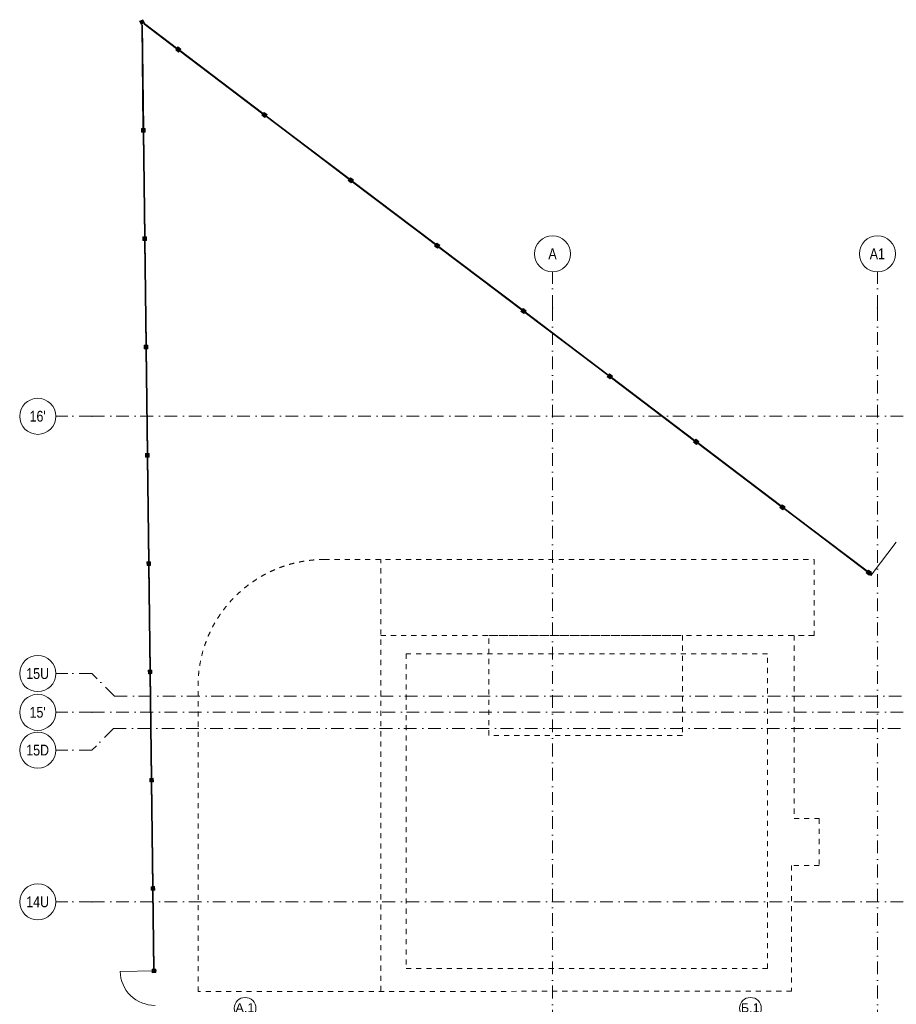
# Model space of a CAD drawing. Header units: millimetres. Extents: x -14761 to 157739, y -22400 to 107990.
# Tile 30 of 256: x -14761 to 9523, y 72912 to 100187. Entities that reach past the tile are written whole.
import ezdxf

# ---------------------------------------------------------------- set-up
doc = ezdxf.new("R2010")
doc.units = ezdxf.units.MM
doc.header["$MEASUREMENT"] = 0
doc.linetypes.add('короткая штриховая', pattern=[282.22222222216, 141.11111111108, -141.11111111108])
doc.linetypes.add('Штрихпунктирная', pattern=[670.2777624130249, 352.777767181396, -176.388883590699, 0, -141.11111164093])
for name, color, linetype in [('Интерьер - Мебель', 7, 'Continuous'), ('Местность - Забор', 7, 'Continuous'), ('Элемент Модели - Оси', 7, 'Continuous'), ('Элемент модели - Оси Улица Бани', 7, 'Continuous')]:
    doc.layers.add(name, color=color, linetype=linetype)
doc.styles.add('СГЕНЕРИР_СТИЛЬ_1', font='txt')
doc.styles.add('СГЕНЕРИР_СТИЛЬ_3', font='txt')

msp = doc.modelspace()

# ---------------------------------------------------------------- hatches: boundary and pattern name
at = {"layer": 'Местность - Забор', "linetype": 'Continuous', "lineweight": 0, "true_color": 0x000000}
for points in [[(-11438.79707460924, 100141.5203314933), (-11393.7264182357, 100052.2531150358), (-11304.45920177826, 100097.3237714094), (-11349.5298581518, 100186.5909878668)], [(-11360.58126260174, 100035.7896970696), (-11380.57969822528, 100035.5395518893), (-11344.35572413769, 97139.5300709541), (-11324.35728851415, 97139.78021613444)], [(-10391.67529630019, 99364.7074536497), (-10379.60039795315, 99380.6510050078), (-11298.81592404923, 100076.8217506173), (-11310.89082239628, 100060.8781992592)], [(-10382.61912253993, 99376.66511716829), (-10388.65657171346, 99368.69334148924), (-10412.57189875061, 99386.80568900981), (-10439.74042003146, 99350.93269845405), (-10360.02266324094, 99290.55820671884), (-10332.85414196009, 99326.43119727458), (-10356.76946899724, 99344.54354479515), (-10350.73201982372, 99352.5153204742), (-10326.81669278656, 99334.40297295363), (-10299.64817150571, 99370.27596350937), (-10379.36592829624, 99430.65045524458), (-10406.53444957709, 99394.77746468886)], [(-8000.142592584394, 97553.47270159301), (-7988.06769423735, 97569.41625295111), (-10347.71329523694, 99356.50120831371), (-10359.78819358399, 99340.55765695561)], [(-7991.086418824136, 97565.43036511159), (-7997.123867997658, 97557.45858943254), (-8021.039195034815, 97575.57093695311), (-8048.207716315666, 97539.69794639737), (-7968.48995952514, 97479.32345466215), (-7941.32143824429, 97515.19644521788), (-7965.236765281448, 97533.30879273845), (-7959.199316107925, 97541.28056841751), (-7935.283989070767, 97523.16822089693), (-7908.115467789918, 97559.04121145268), (-7987.833224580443, 97619.4157031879), (-8015.001745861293, 97583.54271263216)], [(-5608.609888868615, 95742.23794953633), (-5596.53499052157, 95758.18150089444), (-7956.180591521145, 97545.26645625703), (-7968.25548986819, 97529.32290489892)], [(-11338.85582487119, 97099.59573600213), (-11328.85660705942, 97099.72080859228), (-11328.48138928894, 97069.72315515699), (-11283.48490913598, 97070.2859818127), (-11284.73563503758, 97170.27815993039), (-11329.73211519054, 97169.71533327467), (-11329.35689742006, 97139.71767983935), (-11339.35611523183, 97139.5926072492), (-11339.73133300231, 97169.5902606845), (-11384.72781315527, 97169.02743402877), (-11383.47708725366, 97069.03525591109), (-11338.4806071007, 97069.59808256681)], [(-11323.85699815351, 97099.78334488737), (-11343.85543377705, 97099.53319970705), (-11306.83394708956, 94139.76472742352), (-11286.83551146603, 94140.01487260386)], [(-5599.553715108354, 95754.19561305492), (-5605.591164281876, 95746.22383737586), (-5629.506491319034, 95764.33618489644), (-5656.675012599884, 95728.46319434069), (-5576.957255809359, 95668.08870260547), (-5549.788734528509, 95703.96169316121), (-5573.704061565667, 95722.07404068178), (-5567.666612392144, 95730.04581636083), (-5543.751285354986, 95711.93346884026), (-5516.582764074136, 95747.806459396), (-5596.300520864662, 95808.18095113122), (-5623.469042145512, 95772.30796057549)], [(-3217.077185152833, 93931.00319747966), (-3205.002286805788, 93946.94674883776), (-5564.647887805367, 95734.03170420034), (-5576.722786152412, 95718.08815284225)], [(-11301.33404782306, 94099.83039247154), (-11291.33483001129, 94099.95546506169), (-11290.95961224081, 94069.9578116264), (-11245.96313208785, 94070.52063828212), (-11247.21385798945, 94170.5128163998), (-11292.21033814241, 94169.94998974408), (-11291.83512037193, 94139.95233630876), (-11301.8343381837, 94139.82726371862), (-11302.20955595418, 94169.82491715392), (-11347.20603610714, 94169.26209049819), (-11345.95531020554, 94069.2699123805), (-11300.95883005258, 94069.83273903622)], [(-11286.33522110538, 94100.01800135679), (-11306.33365672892, 94099.76785617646), (-11269.31217004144, 91139.99938389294), (-11249.3137344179, 91140.24952907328)], [(-3208.021011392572, 93942.96086099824), (-3214.058460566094, 93934.98908531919), (-3237.973787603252, 93953.10143283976), (-3265.142308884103, 93917.22844228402), (-3185.424552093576, 93856.8539505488), (-3158.256030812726, 93892.72694110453), (-3182.171357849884, 93910.8392886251), (-3176.133908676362, 93918.81106430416), (-3152.218581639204, 93900.69871678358), (-3125.050060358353, 93936.57170733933), (-3204.76781714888, 93996.94619907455), (-3231.93633842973, 93961.0732085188)], [(-825.5444814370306, 92119.76844542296), (-813.4695830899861, 92135.71199678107), (-3173.115184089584, 93922.79695214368), (-3185.190082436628, 93906.85340078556)], [(-816.4883076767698, 92131.72610894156), (-822.525756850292, 92123.75433326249), (-846.44108388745, 92141.86668078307), (-873.6096051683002, 92105.99369022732), (-793.8918483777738, 92045.6191984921), (-766.7233270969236, 92081.49218904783), (-790.6386541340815, 92099.60453656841), (-784.6012049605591, 92107.57631224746), (-760.6858779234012, 92089.46396472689), (-733.517356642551, 92125.33695528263), (-813.2351134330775, 92185.71144701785), (-840.4036347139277, 92149.83845646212)], [(1565.988222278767, 90308.53369336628), (1578.063120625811, 90324.47724472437), (-781.5824803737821, 92111.56220008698), (-793.657378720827, 92095.61864872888)], [(-11263.81227077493, 91100.06504894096), (-11253.81305296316, 91100.19012153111), (-11253.43783519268, 91070.19246809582), (-11208.44135503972, 91070.75529475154), (-11209.69208094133, 91170.74747286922), (-11254.68856109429, 91170.1846462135), (-11254.31334332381, 91140.18699277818), (-11264.31256113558, 91140.06192018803), (-11264.68777890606, 91170.05957362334), (-11309.68425905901, 91169.4967469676), (-11308.43353315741, 91069.50456884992), (-11263.43705300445, 91070.06739550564)], [(-11248.81344405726, 91100.2526578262), (-11268.8118796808, 91100.00251264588), (-11231.79039299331, 88140.23404036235), (-11211.79195736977, 88140.4841855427)], [(1575.044396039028, 90320.49135688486), (1569.006946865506, 90312.51958120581), (1545.091619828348, 90330.63192872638), (1517.923098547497, 90294.75893817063), (1597.640855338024, 90234.38444643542), (1624.809376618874, 90270.25743699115), (1600.894049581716, 90288.36978451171), (1606.931498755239, 90296.34156019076), (1630.846825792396, 90278.2292126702), (1658.015347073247, 90314.10220322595), (1578.29759028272, 90374.47669496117), (1551.12906900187, 90338.60370440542)], [(3957.520925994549, 88497.2989413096), (3969.595824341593, 88513.2424926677), (1609.950223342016, 90300.3274480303), (1597.875324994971, 90284.38389667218)], [(3966.577099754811, 88509.25660482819), (3960.539650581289, 88501.28482914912), (3936.624323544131, 88519.39717666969), (3909.45580226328, 88483.52418611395), (3989.173559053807, 88423.14969437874), (4016.342080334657, 88459.02268493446), (3992.426753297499, 88477.13503245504), (3998.464202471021, 88485.10680813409), (4022.37952950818, 88466.99446061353), (4049.54805078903, 88502.86745116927), (3969.830293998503, 88563.24194290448), (3942.661772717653, 88527.36895234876)], [(6349.053629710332, 86686.06418925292), (6361.128528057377, 86702.00774061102), (4001.482927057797, 88489.09269597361), (3989.408028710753, 88473.1491446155)], [(-11226.2904937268, 88100.29970541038), (-11216.29127591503, 88100.42477800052), (-11215.91605814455, 88070.42712456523), (-11170.9195779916, 88070.98995122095), (-11172.1703038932, 88170.98212933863), (-11217.16678404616, 88170.41930268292), (-11216.79156627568, 88140.4216492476), (-11226.79078408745, 88140.29657665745), (-11227.16600185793, 88170.29423009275), (-11272.16248201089, 88169.73140343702), (-11270.91175610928, 88069.73922531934), (-11225.91527595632, 88070.30205197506)], [(-11211.29166700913, 88100.48731429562), (-11231.29010263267, 88100.2371691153), (-11194.26861594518, 85140.46869683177), (-11174.27018032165, 85140.71884201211)], [(6358.109803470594, 86698.0218527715), (6352.072354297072, 86690.05007709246), (6328.157027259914, 86708.16242461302), (6300.988505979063, 86672.28943405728), (6380.70626276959, 86611.91494232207), (6407.874784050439, 86647.78793287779), (6383.959457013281, 86665.90028039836), (6389.996906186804, 86673.87205607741), (6413.912233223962, 86655.75970855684), (6441.080754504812, 86691.63269911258), (6361.362997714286, 86752.00719084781), (6334.194476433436, 86716.13420029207)], [(8740.586333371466, 84874.82943723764), (8752.66123171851, 84890.77298859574), (6393.015630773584, 86677.85794391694), (6380.940732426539, 86661.91439255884)], [(-11188.76871667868, 85100.53436187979), (-11178.76949886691, 85100.65943446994), (-11178.39428109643, 85070.66178103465), (-11133.39780094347, 85071.22460769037), (-11134.64852684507, 85171.21678580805), (-11179.64500699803, 85170.65395915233), (-11179.26978922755, 85140.65630571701), (-11189.26900703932, 85140.53123312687), (-11189.6442248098, 85170.52888656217), (-11234.64070496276, 85169.96605990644), (-11233.38997906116, 85069.97388178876), (-11188.3934989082, 85070.53670844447)], [(-11173.769889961, 85100.72197076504), (-11193.76832558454, 85100.47182558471), (-11156.74683889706, 82140.70335330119), (-11136.74840327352, 82140.95349848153)], [(8781.530033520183, 84862.63829713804), (8805.446309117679, 84844.52720215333), (8832.612951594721, 84880.40161554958), (8752.892032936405, 84940.77193216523), (8725.725390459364, 84904.897518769), (8749.641666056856, 84886.78642378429), (8743.604634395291, 84878.81433191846), (8719.688358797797, 84896.92542690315), (8692.521716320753, 84861.0510135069), (8772.24263497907, 84800.68069689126), (8799.409277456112, 84836.5551102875), (8775.493001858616, 84854.6662052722)], [(8787.337860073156, 84820.61220766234), (8823.213696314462, 84793.44744398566), (8856.415074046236, 84837.29568815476), (8820.539237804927, 84864.46045183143)], [(-11151.24693963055, 82100.76901834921), (-11141.24772181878, 82100.89409093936), (-11140.8725040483, 82070.89643750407), (-11095.87602389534, 82071.45926415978), (-11097.12674979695, 82171.45144227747), (-11142.1232299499, 82170.88861562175), (-11141.74801217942, 82140.89096218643), (-11151.74722999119, 82140.76588959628), (-11152.12244776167, 82170.76354303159), (-11197.11892791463, 82170.20071637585), (-11195.86820201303, 82070.20853825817), (-11150.87172186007, 82070.77136491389)], [(-11136.24811291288, 82100.95662723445), (-11156.24654853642, 82100.70648205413), (-11119.22506184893, 79140.93800977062), (-11099.22662622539, 79141.18815495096)], [(-11113.72516258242, 79101.00367481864), (-11103.72594477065, 79101.12874740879), (-11103.35072700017, 79071.1310939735), (-11058.35424684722, 79071.69392062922), (-11059.60497274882, 79171.6860987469), (-11104.60145290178, 79171.12327209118), (-11104.2262351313, 79141.12561865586), (-11114.22545294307, 79141.00054606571), (-11114.60067071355, 79170.99819950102), (-11159.59715086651, 79170.43537284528), (-11158.3464249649, 79070.4431947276), (-11113.34994481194, 79071.00602138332)], [(-11098.72633586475, 79101.19128370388), (-11118.72477148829, 79100.94113852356), (-11081.70328480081, 76141.17266624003), (-11061.70484917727, 76141.42281142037)], [(-11076.2033855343, 76101.23833128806), (-11066.20416772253, 76101.3634038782), (-11065.82894995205, 76071.36575044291), (-11020.83246979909, 76071.92857709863), (-11022.08319570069, 76171.92075521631), (-11067.07967585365, 76171.3579285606), (-11066.70445808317, 76141.36027512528), (-11076.70367589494, 76141.23520253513), (-11077.07889366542, 76171.23285597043), (-11122.07537381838, 76170.6700293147), (-11120.82464791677, 76070.67785119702), (-11075.82816776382, 76071.24067785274)], [(-11061.20455881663, 76101.4259401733), (-11081.20299444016, 76101.17579499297), (-11053.1518836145, 73858.56479087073), (-11033.15344799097, 73858.81493605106)], [(-11048.15227470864, 73858.62732716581), (-11048.52749247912, 73888.62498060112), (-11093.52397263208, 73888.0621539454), (-11092.27324673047, 73788.0699758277), (-11047.27676657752, 73788.63280248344), (-11047.65198434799, 73818.63045591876), (-11037.65276653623, 73818.7555285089), (-11037.27754876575, 73788.7578750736), (-10992.28106861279, 73789.32070172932), (-10993.53179451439, 73889.31287984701), (-11038.52827466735, 73888.75005319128), (-11038.15305689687, 73858.75239975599)]]:
    msp.add_hatch(color=18, dxfattribs=at).paths.add_polyline_path(points)

# ---------------------------------------------------------------- linework, layer by layer
at = {"layer": 'Интерьер - Мебель', "color": 7, "linetype": 'короткая штриховая', "lineweight": 15}
for p, q in [((-4758.769629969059, 73278.76862316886), (-4758.769629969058, 85232.99696809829)), ((-4758.769629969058, 83131.31005132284), (7249.229946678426, 83131.31005132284)), ((-1768.564667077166, 83131.31005132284), (3596.717380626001, 83131.31005132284)), ((-1768.564667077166, 80362.04425947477), (-1768.564667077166, 83131.31005132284)), ((3596.717380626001, 83131.31005132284), (3596.717380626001, 80362.04425947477)), ((5954.707579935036, 82618.70348625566), (-4058.207324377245, 82618.70348625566)), ((-4058.207324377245, 82618.70348625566), (-4058.207324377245, 73904.39188011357)), ((5954.707579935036, 73904.39188011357), (5954.707579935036, 82618.70348625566)), ((3596.717380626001, 80362.04425947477), (-1768.564667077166, 80362.04425947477)), ((-4058.207324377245, 73904.39188011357), (5954.707579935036, 73904.39188011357))]:
    msp.add_line(p, q, dxfattribs=at)
msp.add_lwpolyline([(-9819.028583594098, 73262.95200378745), (-9819.028583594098, 81732.99696809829, -0.414213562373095), (-6319.028583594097, 85232.99696809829), (7249.229946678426, 85232.99696809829), (7249.229946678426, 83131.31005132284), (6689.44365653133, 83131.31005132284), (6689.443656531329, 78056.50505715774), (7390.005962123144, 78056.50505715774), (7390.005962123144, 76757.90175898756), (6621.096114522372, 76757.90175898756), (6621.096114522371, 73278.76862316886)], format="xyb", close=True, dxfattribs=at)
at = {"layer": 'Местность - Забор', "color": 7, "linetype": 'Continuous', "lineweight": 15}
for p, q in [((-11349.5298581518, 100186.5909878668), (-11438.79707460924, 100141.5203314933)), ((-11438.79707460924, 100141.5203314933), (-11393.7264182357, 100052.2531150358)), ((-11349.5298581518, 100186.5909878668), (-11304.45920177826, 100097.3237714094)), ((-11304.45920177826, 100097.3237714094), (-11393.7264182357, 100052.2531150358)), ((-10412.57189875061, 99386.80568900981), (-10439.74042003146, 99350.93269845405)), ((-10439.74042003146, 99350.93269845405), (-10360.02266324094, 99290.55820671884)), ((-10412.57189875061, 99386.80568900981), (-10388.65657171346, 99368.69334148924)), ((-10379.36592829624, 99430.65045524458), (-10406.53444957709, 99394.77746468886)), ((-10406.53444957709, 99394.77746468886), (-10382.61912253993, 99376.66511716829)), ((-10382.61912253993, 99376.66511716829), (-10388.65657171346, 99368.69334148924)), ((-10379.36592829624, 99430.65045524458), (-10299.64817150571, 99370.27596350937)), ((-10332.85414196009, 99326.43119727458), (-10360.02266324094, 99290.55820671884)), ((-10350.73201982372, 99352.5153204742), (-10356.76946899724, 99344.54354479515)), ((-10356.76946899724, 99344.54354479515), (-10332.85414196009, 99326.43119727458)), ((-10350.73201982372, 99352.5153204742), (-10326.81669278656, 99334.40297295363)), ((-10299.64817150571, 99370.27596350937), (-10326.81669278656, 99334.40297295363)), ((-8021.039195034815, 97575.57093695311), (-8048.207716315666, 97539.69794639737)), ((-8048.207716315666, 97539.69794639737), (-7968.48995952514, 97479.32345466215)), ((-8021.039195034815, 97575.57093695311), (-7997.123867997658, 97557.45858943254)), ((-7987.833224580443, 97619.4157031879), (-8015.001745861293, 97583.54271263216)), ((-8015.001745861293, 97583.54271263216), (-7991.086418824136, 97565.43036511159)), ((-7991.086418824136, 97565.43036511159), (-7997.123867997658, 97557.45858943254)), ((-7987.833224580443, 97619.4157031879), (-7908.115467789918, 97559.04121145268)), ((-7941.32143824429, 97515.19644521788), (-7968.48995952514, 97479.32345466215)), ((-7959.199316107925, 97541.28056841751), (-7965.236765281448, 97533.30879273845)), ((-7965.236765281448, 97533.30879273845), (-7941.32143824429, 97515.19644521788)), ((-7959.199316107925, 97541.28056841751), (-7935.283989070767, 97523.16822089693)), ((-7908.115467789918, 97559.04121145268), (-7935.283989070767, 97523.16822089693)), ((-11339.73133300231, 97169.5902606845), (-11384.72781315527, 97169.02743402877)), ((-11384.72781315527, 97169.02743402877), (-11383.47708725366, 97069.03525591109)), ((-11339.73133300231, 97169.5902606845), (-11339.35611523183, 97139.5926072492)), ((-11329.35689742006, 97139.71767983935), (-11339.35611523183, 97139.5926072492)), ((-11328.85660705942, 97099.72080859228), (-11338.85582487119, 97099.59573600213)), ((-11338.85582487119, 97099.59573600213), (-11338.4806071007, 97069.59808256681)), ((-11284.73563503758, 97170.27815993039), (-11329.73211519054, 97169.71533327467)), ((-11329.73211519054, 97169.71533327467), (-11329.35689742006, 97139.71767983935)), ((-11328.85660705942, 97099.72080859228), (-11328.48138928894, 97069.72315515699)), ((-11284.73563503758, 97170.27815993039), (-11283.48490913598, 97070.2859818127)), ((-11338.4806071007, 97069.59808256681), (-11383.47708725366, 97069.03525591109)), ((-11283.48490913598, 97070.2859818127), (-11328.48138928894, 97069.72315515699)), ((-5629.506491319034, 95764.33618489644), (-5656.675012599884, 95728.46319434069)), ((-5629.506491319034, 95764.33618489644), (-5605.591164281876, 95746.22383737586)), ((-5596.300520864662, 95808.18095113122), (-5623.469042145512, 95772.30796057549)), ((-5623.469042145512, 95772.30796057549), (-5599.553715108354, 95754.19561305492)), ((-5599.553715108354, 95754.19561305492), (-5605.591164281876, 95746.22383737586)), ((-5596.300520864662, 95808.18095113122), (-5516.582764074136, 95747.806459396)), ((-5516.582764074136, 95747.806459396), (-5543.751285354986, 95711.93346884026)), ((-5656.675012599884, 95728.46319434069), (-5576.957255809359, 95668.08870260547)), ((-5549.788734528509, 95703.96169316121), (-5576.957255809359, 95668.08870260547)), ((-5567.666612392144, 95730.04581636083), (-5573.704061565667, 95722.07404068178)), ((-5573.704061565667, 95722.07404068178), (-5549.788734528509, 95703.96169316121)), ((-5567.666612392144, 95730.04581636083), (-5543.751285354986, 95711.93346884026)), ((-11302.20955595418, 94169.82491715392), (-11347.20603610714, 94169.26209049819)), ((-11347.20603610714, 94169.26209049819), (-11345.95531020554, 94069.2699123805)), ((-11302.20955595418, 94169.82491715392), (-11301.8343381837, 94139.82726371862)), ((-11291.83512037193, 94139.95233630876), (-11301.8343381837, 94139.82726371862)), ((-11291.33483001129, 94099.95546506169), (-11301.33404782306, 94099.83039247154)), ((-11301.33404782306, 94099.83039247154), (-11300.95883005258, 94069.83273903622)), ((-11247.21385798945, 94170.5128163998), (-11292.21033814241, 94169.94998974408)), ((-11292.21033814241, 94169.94998974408), (-11291.83512037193, 94139.95233630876)), ((-11291.33483001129, 94099.95546506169), (-11290.95961224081, 94069.9578116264)), ((-11247.21385798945, 94170.5128163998), (-11245.96313208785, 94070.52063828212)), ((-11300.95883005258, 94069.83273903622), (-11345.95531020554, 94069.2699123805)), ((-11245.96313208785, 94070.52063828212), (-11290.95961224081, 94069.9578116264)), ((-3237.973787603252, 93953.10143283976), (-3265.142308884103, 93917.22844228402)), ((-3265.142308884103, 93917.22844228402), (-3185.424552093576, 93856.8539505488)), ((-3237.973787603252, 93953.10143283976), (-3214.058460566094, 93934.98908531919)), ((-3204.76781714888, 93996.94619907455), (-3231.93633842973, 93961.0732085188)), ((-3231.93633842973, 93961.0732085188), (-3208.021011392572, 93942.96086099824)), ((-3208.021011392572, 93942.96086099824), (-3214.058460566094, 93934.98908531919)), ((-3204.76781714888, 93996.94619907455), (-3125.050060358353, 93936.57170733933)), ((-3158.256030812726, 93892.72694110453), (-3185.424552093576, 93856.8539505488)), ((-3176.133908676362, 93918.81106430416), (-3182.171357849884, 93910.8392886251)), ((-3182.171357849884, 93910.8392886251), (-3158.256030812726, 93892.72694110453)), ((-3176.133908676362, 93918.81106430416), (-3152.218581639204, 93900.69871678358)), ((-3125.050060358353, 93936.57170733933), (-3152.218581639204, 93900.69871678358)), ((-846.44108388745, 92141.86668078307), (-873.6096051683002, 92105.99369022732)), ((-873.6096051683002, 92105.99369022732), (-793.8918483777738, 92045.6191984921)), ((-846.44108388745, 92141.86668078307), (-822.525756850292, 92123.75433326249)), ((-813.2351134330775, 92185.71144701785), (-840.4036347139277, 92149.83845646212)), ((-840.4036347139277, 92149.83845646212), (-816.4883076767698, 92131.72610894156)), ((-816.4883076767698, 92131.72610894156), (-822.525756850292, 92123.75433326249)), ((-813.2351134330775, 92185.71144701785), (-733.517356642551, 92125.33695528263)), ((-766.7233270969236, 92081.49218904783), (-793.8918483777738, 92045.6191984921)), ((-784.6012049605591, 92107.57631224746), (-790.6386541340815, 92099.60453656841)), ((-790.6386541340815, 92099.60453656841), (-766.7233270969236, 92081.49218904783)), ((-784.6012049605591, 92107.57631224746), (-760.6858779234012, 92089.46396472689)), ((-733.517356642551, 92125.33695528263), (-760.6858779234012, 92089.46396472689)), ((-11264.68777890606, 91170.05957362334), (-11309.68425905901, 91169.4967469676)), ((-11309.68425905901, 91169.4967469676), (-11308.43353315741, 91069.50456884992)), ((-11264.68777890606, 91170.05957362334), (-11264.31256113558, 91140.06192018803)), ((-11254.31334332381, 91140.18699277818), (-11264.31256113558, 91140.06192018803)), ((-11253.81305296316, 91100.19012153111), (-11263.81227077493, 91100.06504894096)), ((-11263.81227077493, 91100.06504894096), (-11263.43705300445, 91070.06739550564)), ((-11209.69208094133, 91170.74747286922), (-11254.68856109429, 91170.1846462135)), ((-11254.68856109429, 91170.1846462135), (-11254.31334332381, 91140.18699277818)), ((-11253.81305296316, 91100.19012153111), (-11253.43783519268, 91070.19246809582)), ((-11209.69208094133, 91170.74747286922), (-11208.44135503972, 91070.75529475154)), ((-11263.43705300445, 91070.06739550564), (-11308.43353315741, 91069.50456884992)), ((-11208.44135503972, 91070.75529475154), (-11253.43783519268, 91070.19246809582)), ((1545.091619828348, 90330.63192872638), (1517.923098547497, 90294.75893817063)), ((1517.923098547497, 90294.75893817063), (1597.640855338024, 90234.38444643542)), ((1545.091619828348, 90330.63192872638), (1569.006946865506, 90312.51958120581)), ((1578.29759028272, 90374.47669496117), (1551.12906900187, 90338.60370440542)), ((1551.12906900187, 90338.60370440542), (1575.044396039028, 90320.49135688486)), ((1575.044396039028, 90320.49135688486), (1569.006946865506, 90312.51958120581)), ((1578.29759028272, 90374.47669496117), (1658.015347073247, 90314.10220322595)), ((1606.931498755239, 90296.34156019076), (1600.894049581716, 90288.36978451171)), ((1600.894049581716, 90288.36978451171), (1624.809376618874, 90270.25743699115)), ((1606.931498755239, 90296.34156019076), (1630.846825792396, 90278.2292126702)), ((1658.015347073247, 90314.10220322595), (1630.846825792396, 90278.2292126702)), ((1624.809376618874, 90270.25743699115), (1597.640855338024, 90234.38444643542)), ((3936.624323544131, 88519.39717666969), (3909.45580226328, 88483.52418611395)), ((3909.45580226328, 88483.52418611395), (3989.173559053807, 88423.14969437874)), ((3936.624323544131, 88519.39717666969), (3960.539650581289, 88501.28482914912)), ((3969.830293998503, 88563.24194290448), (3942.661772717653, 88527.36895234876)), ((3942.661772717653, 88527.36895234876), (3966.577099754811, 88509.25660482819)), ((3966.577099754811, 88509.25660482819), (3960.539650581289, 88501.28482914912)), ((3969.830293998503, 88563.24194290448), (4049.54805078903, 88502.86745116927)), ((4016.342080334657, 88459.02268493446), (3989.173559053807, 88423.14969437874)), ((3998.464202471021, 88485.10680813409), (3992.426753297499, 88477.13503245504)), ((3992.426753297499, 88477.13503245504), (4016.342080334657, 88459.02268493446)), ((3998.464202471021, 88485.10680813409), (4022.37952950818, 88466.99446061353)), ((4049.54805078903, 88502.86745116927), (4022.37952950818, 88466.99446061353)), ((-11227.16600185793, 88170.29423009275), (-11272.16248201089, 88169.73140343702)), ((-11272.16248201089, 88169.73140343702), (-11270.91175610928, 88069.73922531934)), ((-11227.16600185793, 88170.29423009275), (-11226.79078408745, 88140.29657665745)), ((-11216.79156627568, 88140.4216492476), (-11226.79078408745, 88140.29657665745)), ((-11216.29127591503, 88100.42477800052), (-11226.2904937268, 88100.29970541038)), ((-11226.2904937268, 88100.29970541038), (-11225.91527595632, 88070.30205197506)), ((-11172.1703038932, 88170.98212933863), (-11217.16678404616, 88170.41930268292)), ((-11217.16678404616, 88170.41930268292), (-11216.79156627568, 88140.4216492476)), ((-11216.29127591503, 88100.42477800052), (-11215.91605814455, 88070.42712456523)), ((-11172.1703038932, 88170.98212933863), (-11170.9195779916, 88070.98995122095)), ((-11225.91527595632, 88070.30205197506), (-11270.91175610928, 88069.73922531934)), ((-11170.9195779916, 88070.98995122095), (-11215.91605814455, 88070.42712456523)), ((6361.362997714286, 86752.00719084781), (6334.194476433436, 86716.13420029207)), ((6361.362997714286, 86752.00719084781), (6441.080754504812, 86691.63269911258)), ((6328.157027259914, 86708.16242461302), (6300.988505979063, 86672.28943405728)), ((6300.988505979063, 86672.28943405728), (6380.70626276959, 86611.91494232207)), ((6328.157027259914, 86708.16242461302), (6352.072354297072, 86690.05007709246)), ((6334.194476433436, 86716.13420029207), (6358.109803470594, 86698.0218527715)), ((6358.109803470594, 86698.0218527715), (6352.072354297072, 86690.05007709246)), ((6407.874784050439, 86647.78793287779), (6380.70626276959, 86611.91494232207)), ((6389.996906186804, 86673.87205607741), (6383.959457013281, 86665.90028039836)), ((6383.959457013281, 86665.90028039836), (6407.874784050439, 86647.78793287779)), ((6389.996906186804, 86673.87205607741), (6413.912233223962, 86655.75970855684)), ((6441.080754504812, 86691.63269911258), (6413.912233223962, 86655.75970855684)), ((8856.415074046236, 84837.29568815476), (9523.460999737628, 85718.24686006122)), ((-11189.6442248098, 85170.52888656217), (-11234.64070496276, 85169.96605990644)), ((-11234.64070496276, 85169.96605990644), (-11233.38997906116, 85069.97388178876)), ((-11189.6442248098, 85170.52888656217), (-11189.26900703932, 85140.53123312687)), ((-11179.26978922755, 85140.65630571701), (-11189.26900703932, 85140.53123312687)), ((-11178.76949886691, 85100.65943446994), (-11188.76871667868, 85100.53436187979)), ((-11188.76871667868, 85100.53436187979), (-11188.3934989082, 85070.53670844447)), ((-11134.64852684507, 85171.21678580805), (-11179.64500699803, 85170.65395915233)), ((-11179.64500699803, 85170.65395915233), (-11179.26978922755, 85140.65630571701)), ((-11178.76949886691, 85100.65943446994), (-11178.39428109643, 85070.66178103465)), ((-11134.64852684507, 85171.21678580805), (-11133.39780094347, 85071.22460769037)), ((-11188.3934989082, 85070.53670844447), (-11233.38997906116, 85069.97388178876)), ((-11133.39780094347, 85071.22460769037), (-11178.39428109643, 85070.66178103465)), ((8719.688358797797, 84896.92542690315), (8692.521716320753, 84861.0510135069)), ((8692.521716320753, 84861.0510135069), (8772.24263497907, 84800.68069689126)), ((8719.688358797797, 84896.92542690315), (8743.604634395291, 84878.81433191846)), ((8752.892032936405, 84940.77193216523), (8725.725390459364, 84904.897518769)), ((8725.725390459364, 84904.897518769), (8749.641666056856, 84886.78642378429)), ((8749.641666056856, 84886.78642378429), (8743.604634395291, 84878.81433191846)), ((8752.892032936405, 84940.77193216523), (8832.612951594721, 84880.40161554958)), ((8799.409277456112, 84836.5551102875), (8772.24263497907, 84800.68069689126)), ((8781.530033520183, 84862.63829713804), (8775.493001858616, 84854.6662052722)), ((8775.493001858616, 84854.6662052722), (8799.409277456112, 84836.5551102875)), ((8781.530033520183, 84862.63829713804), (8805.446309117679, 84844.52720215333)), ((8832.612951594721, 84880.40161554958), (8805.446309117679, 84844.52720215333)), ((-11152.12244776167, 82170.76354303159), (-11197.11892791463, 82170.20071637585)), ((-11197.11892791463, 82170.20071637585), (-11195.86820201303, 82070.20853825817)), ((-11152.12244776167, 82170.76354303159), (-11151.74722999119, 82140.76588959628)), ((-11141.74801217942, 82140.89096218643), (-11151.74722999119, 82140.76588959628)), ((-11141.24772181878, 82100.89409093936), (-11151.24693963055, 82100.76901834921)), ((-11151.24693963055, 82100.76901834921), (-11150.87172186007, 82070.77136491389)), ((-11097.12674979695, 82171.45144227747), (-11142.1232299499, 82170.88861562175)), ((-11142.1232299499, 82170.88861562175), (-11141.74801217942, 82140.89096218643)), ((-11141.24772181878, 82100.89409093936), (-11140.8725040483, 82070.89643750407)), ((-11097.12674979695, 82171.45144227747), (-11095.87602389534, 82071.45926415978)), ((-11150.87172186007, 82070.77136491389), (-11195.86820201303, 82070.20853825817)), ((-11095.87602389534, 82071.45926415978), (-11140.8725040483, 82070.89643750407)), ((-11114.60067071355, 79170.99819950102), (-11159.59715086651, 79170.43537284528)), ((-11159.59715086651, 79170.43537284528), (-11158.3464249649, 79070.4431947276)), ((-11114.60067071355, 79170.99819950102), (-11114.22545294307, 79141.00054606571)), ((-11104.2262351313, 79141.12561865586), (-11114.22545294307, 79141.00054606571)), ((-11103.72594477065, 79101.12874740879), (-11113.72516258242, 79101.00367481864)), ((-11113.72516258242, 79101.00367481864), (-11113.34994481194, 79071.00602138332)), ((-11059.60497274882, 79171.6860987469), (-11104.60145290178, 79171.12327209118)), ((-11104.60145290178, 79171.12327209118), (-11104.2262351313, 79141.12561865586)), ((-11103.72594477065, 79101.12874740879), (-11103.35072700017, 79071.1310939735)), ((-11059.60497274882, 79171.6860987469), (-11058.35424684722, 79071.69392062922)), ((-11113.34994481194, 79071.00602138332), (-11158.3464249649, 79070.4431947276)), ((-11058.35424684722, 79071.69392062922), (-11103.35072700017, 79071.1310939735)), ((-11077.07889366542, 76171.23285597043), (-11122.07537381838, 76170.6700293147)), ((-11122.07537381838, 76170.6700293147), (-11120.82464791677, 76070.67785119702)), ((-11077.07889366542, 76171.23285597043), (-11076.70367589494, 76141.23520253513)), ((-11066.70445808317, 76141.36027512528), (-11076.70367589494, 76141.23520253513)), ((-11066.20416772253, 76101.3634038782), (-11076.2033855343, 76101.23833128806)), ((-11076.2033855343, 76101.23833128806), (-11075.82816776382, 76071.24067785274)), ((-11022.08319570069, 76171.92075521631), (-11067.07967585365, 76171.3579285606)), ((-11067.07967585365, 76171.3579285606), (-11066.70445808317, 76141.36027512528)), ((-11066.20416772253, 76101.3634038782), (-11065.82894995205, 76071.36575044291)), ((-11022.08319570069, 76171.92075521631), (-11020.83246979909, 76071.92857709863)), ((-11075.82816776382, 76071.24067785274), (-11120.82464791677, 76070.67785119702)), ((-11020.83246979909, 76071.92857709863), (-11065.82894995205, 76071.36575044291)), ((-11022.86656322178, 73835.94180767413), (-11975.81303112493, 73824.02212702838)), ((-11048.52749247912, 73888.62498060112), (-11093.52397263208, 73888.0621539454)), ((-11093.52397263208, 73888.0621539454), (-11092.27324673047, 73788.0699758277)), ((-11047.27676657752, 73788.63280248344), (-11092.27324673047, 73788.0699758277)), ((-11048.52749247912, 73888.62498060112), (-11048.15227470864, 73858.62732716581)), ((-11038.15305689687, 73858.75239975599), (-11048.15227470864, 73858.62732716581)), ((-11037.65276653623, 73818.7555285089), (-11047.65198434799, 73818.63045591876)), ((-11047.65198434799, 73818.63045591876), (-11047.27676657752, 73788.63280248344)), ((-10993.53179451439, 73889.31287984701), (-11038.52827466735, 73888.75005319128)), ((-11038.52827466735, 73888.75005319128), (-11038.15305689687, 73858.75239975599)), ((-11037.65276653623, 73818.7555285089), (-11037.27754876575, 73788.7578750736)), ((-10992.28106861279, 73789.32070172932), (-11037.27754876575, 73788.7578750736)), ((-10967.87086525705, 73836.62970692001), (-11022.86656322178, 73835.94180767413)), ((-11022.86656322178, 73835.94180767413), (-10967.87086525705, 73836.62970692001)), ((-10993.53179451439, 73889.31287984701), (-10992.28106861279, 73789.32070172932))]:
    msp.add_line(p, q, dxfattribs=at)
at = {"layer": 'Местность - Забор', "color": 7, "linetype": 'Continuous', "lineweight": 15, "flags": 128}
for points in [[(-11360.58126243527, 100035.7896837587), (-11380.57969805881, 100035.5395385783)], [(-11380.57969805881, 100035.5395385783), (-11344.73094190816, 97169.52772438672)], [(-11360.58126243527, 100035.7896837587), (-11324.73250628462, 97169.7778695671)], [(-11310.890825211, 100060.8782013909), (-11298.81592686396, 100076.821752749)], [(-10415.59062333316, 99382.81980116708), (-11310.890825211, 100060.8782013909)], [(-10403.51572499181, 99398.7633525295), (-11298.81592686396, 100076.821752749)], [(-8024.057919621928, 97571.58504911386), (-10335.87286654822, 99322.4453094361)], [(-8011.98302127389, 97587.5286004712), (-10323.79796819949, 99338.38886079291)], [(-5632.525215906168, 95760.3502970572), (-7944.340162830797, 97511.21055737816)], [(-5620.450317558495, 95776.29384841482), (-7932.265264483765, 97527.15410873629)], [(-11343.48021600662, 97069.5355462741), (-11307.2091648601, 94169.76238086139)], [(-11323.48178038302, 97069.78569144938), (-11287.21072923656, 94170.01252604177)], [(-3240.992512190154, 93949.11554500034), (-5552.807459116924, 95699.97580532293)], [(-3228.917613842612, 93965.05909635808), (-5540.732560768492, 95715.91935668)], [(-11305.95843895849, 94069.7702027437), (-11269.68738781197, 91169.99703733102)], [(-11285.96000333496, 94070.02034792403), (-11249.68895218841, 91170.24718250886)], [(-849.4598084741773, 92137.88079294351), (-3161.27475540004, 93888.74105326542)], [(-837.3849101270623, 92153.82434430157), (-3149.199857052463, 93904.68460462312)], [(1542.072895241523, 90326.6460408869), (-769.742051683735, 92077.50630120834)], [(1554.147793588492, 90342.58959224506), (-757.6671533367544, 92093.44985256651)], [(-11268.43666191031, 91070.00485920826), (-11232.16561076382, 88170.23169379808)], [(-11248.4382262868, 91070.25500439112), (-11212.16717514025, 88170.48183897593)], [(3945.680497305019, 88531.35484018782), (1633.865550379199, 90282.2151005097)], [(3933.605598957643, 88515.41128882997), (1621.790652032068, 90266.27154915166)], [(6325.138302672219, 86704.1765367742), (4013.323355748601, 88455.0367970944)], [(6337.213201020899, 86720.12008813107), (4025.398254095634, 88470.98034845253)], [(-11230.91488486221, 88070.23951568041), (-11194.64383371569, 85170.46635026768)], [(-11210.91644923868, 88070.48966086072), (-11174.64539809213, 85170.71649544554)], [(8716.67142383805, 84892.94146856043), (6404.856059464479, 86643.80204503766)], [(8728.745487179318, 84908.88565231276), (6416.930957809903, 86659.74559639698)], [(-11193.39310781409, 85070.47417215), (-11157.12205666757, 82170.7010067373)], [(-11173.39467219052, 85070.7243173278), (-11137.123621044, 82170.95115191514)], [(-11155.87133076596, 82070.70882861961), (-11119.60027961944, 79170.93566320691)], [(-11135.87289514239, 82070.9589737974), (-11099.60184399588, 79171.18580838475)], [(-11118.34955371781, 79070.9434850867), (-11082.07850257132, 76171.17031967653)], [(-11098.35111809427, 79071.19363026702), (-11062.08006694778, 76171.4204648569)], [(-11080.82777666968, 76071.1781415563), (-11053.52710138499, 73888.56244430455)], [(-11060.82934104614, 76071.4282867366), (-11033.52866576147, 73888.81258948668)]]:
    msp.add_lwpolyline(points, dxfattribs=at)
for points in [[(-11360.58126260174, 100035.7896970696), (-11380.57969822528, 100035.5395518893), (-11344.35572413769, 97139.5300709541), (-11324.35728851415, 97139.78021613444)], [(-10391.67529630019, 99364.7074536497), (-10379.60039795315, 99380.6510050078), (-11298.81592404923, 100076.8217506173), (-11310.89082239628, 100060.8781992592)], [(-8000.142592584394, 97553.47270159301), (-7988.06769423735, 97569.41625295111), (-10347.71329523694, 99356.50120831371), (-10359.78819358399, 99340.55765695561)], [(-5608.609888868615, 95742.23794953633), (-5596.53499052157, 95758.18150089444), (-7956.180591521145, 97545.26645625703), (-7968.25548986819, 97529.32290489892)], [(-11323.85699815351, 97099.78334488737), (-11343.85543377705, 97099.53319970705), (-11306.83394708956, 94139.76472742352), (-11286.83551146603, 94140.01487260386)], [(-3217.077185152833, 93931.00319747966), (-3205.002286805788, 93946.94674883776), (-5564.647887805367, 95734.03170420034), (-5576.722786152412, 95718.08815284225)], [(-11286.33522110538, 94100.01800135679), (-11306.33365672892, 94099.76785617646), (-11269.31217004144, 91139.99938389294), (-11249.3137344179, 91140.24952907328)], [(-825.5444814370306, 92119.76844542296), (-813.4695830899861, 92135.71199678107), (-3173.115184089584, 93922.79695214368), (-3185.190082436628, 93906.85340078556)], [(1565.988222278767, 90308.53369336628), (1578.063120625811, 90324.47724472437), (-781.5824803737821, 92111.56220008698), (-793.657378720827, 92095.61864872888)], [(-11248.81344405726, 91100.2526578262), (-11268.8118796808, 91100.00251264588), (-11231.79039299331, 88140.23404036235), (-11211.79195736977, 88140.4841855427)], [(3957.520925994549, 88497.2989413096), (3969.595824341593, 88513.2424926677), (1609.950223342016, 90300.3274480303), (1597.875324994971, 90284.38389667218)], [(6349.053629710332, 86686.06418925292), (6361.128528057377, 86702.00774061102), (4001.482927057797, 88489.09269597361), (3989.408028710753, 88473.1491446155)], [(-11211.29166700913, 88100.48731429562), (-11231.29010263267, 88100.2371691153), (-11194.26861594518, 85140.46869683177), (-11174.27018032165, 85140.71884201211)], [(8740.586333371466, 84874.82943723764), (8752.66123171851, 84890.77298859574), (6393.015630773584, 86677.85794391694), (6380.940732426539, 86661.91439255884)], [(-11173.769889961, 85100.72197076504), (-11193.76832558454, 85100.47182558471), (-11156.74683889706, 82140.70335330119), (-11136.74840327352, 82140.95349848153)], [(8787.337860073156, 84820.61220766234), (8823.213696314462, 84793.44744398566), (8856.415074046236, 84837.29568815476), (8820.539237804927, 84864.46045183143)], [(-11136.24811291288, 82100.95662723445), (-11156.24654853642, 82100.70648205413), (-11119.22506184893, 79140.93800977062), (-11099.22662622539, 79141.18815495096)], [(-11098.72633586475, 79101.19128370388), (-11118.72477148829, 79100.94113852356), (-11081.70328480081, 76141.17266624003), (-11061.70484917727, 76141.42281142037)], [(-11061.20455881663, 76101.4259401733), (-11081.20299444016, 76101.17579499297), (-11053.1518836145, 73858.56479087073), (-11033.15344799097, 73858.81493605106)]]:
    msp.add_lwpolyline(points, close=True, dxfattribs=at)
at = {"layer": 'Местность - Забор', "color": 7, "linetype": 'Continuous', "lineweight": 15}
msp.add_arc((-11022.86656322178, 73835.94180767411), 953.0210137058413, 180.7166318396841, 270.7166318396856, dxfattribs=at)
at = {"layer": 'Элемент Модели - Оси', "color": 7, "linetype": 'Штрихпунктирная', "lineweight": 15}
for p, q in [((5.319372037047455e-09, 92199.9999999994), (5.319532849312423e-09, 93199.9999999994)), ((9000.000000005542, 92199.9999999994), (9000.000000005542, 93199.9999999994)), ((5.319372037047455e-09, 92199.9999999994), (5.304227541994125e-09, -1975.000000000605)), ((9000.000000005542, 92199.9999999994), (9000.000000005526, -1975.000000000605)), ((-12760.58429662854, 89199.9999999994), (-13760.58429662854, 89199.9999999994)), ((-12760.58429662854, 89199.9999999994), (155650.0000000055, 89199.9999999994)), ((-12760.58429662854, 82073.19003301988), (-13760.58429662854, 82073.19003301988)), ((-12137.39426360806, 81449.9999999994), (-12760.58429662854, 82073.19003301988)), ((-12137.39426360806, 81449.9999999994), (155026.809966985, 81449.9999999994)), ((-12760.58429662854, 80999.9999999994), (-13760.58429662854, 80999.9999999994)), ((-12760.58429662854, 80999.9999999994), (155650.0000000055, 80999.9999999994)), ((-12162.92842284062, 80549.9999999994), (-12760.58429662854, 79952.34412621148)), ((-12162.92842284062, 80549.9999999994), (155052.3441262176, 80549.9999999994)), ((-12760.58429662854, 79952.34412621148), (-13760.58429662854, 79952.34412621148)), ((-12760.58429662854, 75749.99999999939), (-13760.58429662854, 75749.99999999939)), ((-12760.58429662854, 75749.99999999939), (155650.0000000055, 75749.99999999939))]:
    msp.add_line(p, q, dxfattribs=at)
at = {"layer": 'Элемент Модели - Оси', "color": 7, "linetype": 'Continuous', "lineweight": 15}
for centre in [(5.319613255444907e-09, 93699.9999999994), (9000.000000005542, 93699.9999999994), (-14260.58429662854, 89199.9999999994), (-14260.58429662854, 82073.19003301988), (-14260.58429662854, 80999.9999999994), (-14260.58429662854, 79952.34412621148), (-14260.58429662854, 75749.99999999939)]:
    msp.add_circle(centre, 500, dxfattribs=at)
at = {"layer": 'Элемент Модели - Оси', "color": 7, "linetype": 'Штрихпунктирная', "lineweight": 15}
for p in [(5.319372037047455e-09, 92199.9999999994), (5.319372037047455e-09, 92199.9999999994), (9000.000000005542, 92199.9999999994), (9000.000000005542, 92199.9999999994), (-12760.58429662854, 89199.9999999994), (-12760.58429662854, 89199.9999999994), (-12137.39426360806, 81449.9999999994), (-12760.58429662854, 80999.9999999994), (-12760.58429662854, 80999.9999999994), (-12162.92842284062, 80549.9999999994), (-12760.58429662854, 75749.99999999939), (-12760.58429662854, 75749.99999999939)]:
    msp.add_point(p, dxfattribs=at)
at = {"layer": 'Элемент модели - Оси Улица Бани', "color": 7, "linetype": 'Continuous', "lineweight": 15}
for centre in [(-8517.028658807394, 72801.24641434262), (5482.971341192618, 72801.24641434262)]:
    msp.add_circle(centre, 300.0000000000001, dxfattribs=at)

# ---------------------------------------------------------------- texts
at = {"layer": 'Элемент Модели - Оси', "color": 30, "lineweight": 5, "true_color": 0xff823e, "char_height": 300.0000000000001, "attachment_point": 4, "style": 'СГЕНЕРИР_СТИЛЬ_3'}
for s, insert in [('\\A1;{\\pql;\\pt0;\\fArial Narrow|b0|i0|c204|p34;A}', (-115.7649999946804, 93701.62370588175)), ('\\A1;{\\pql;\\pt0;\\fArial Narrow|b0|i0|c204|p34;А1}', (8788.235000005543, 93702.25899999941)), ("\\A1;{\\pql;\\pt0;\\fArial Narrow|b0|i0|c204|p34;16'}", (-14486.46679662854, 89199.71782352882)), ('\\A1;{\\pql;\\pt0;\\fArial Narrow|b0|i0|c204|p34;15U}', (-14578.23179662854, 82072.9078565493)), ("\\A1;{\\pql;\\pt0;\\fArial Narrow|b0|i0|c204|p34;15'}", (-14486.46679662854, 80999.71782352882)), ('\\A1;{\\pql;\\pt0;\\fArial Narrow|b0|i0|c204|p34;15D}', (-14578.23179662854, 79952.06194974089)), ('\\A1;{\\pql;\\pt0;\\fArial Narrow|b0|i0|c204|p34;14U}', (-14578.23179662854, 75749.7178235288))]:
    msp.add_mtext(s, dxfattribs=dict(at, insert=insert))
at = {"layer": 'Элемент модели - Оси Улица Бани', "color": 30, "lineweight": 5, "true_color": 0xff823e, "char_height": 250, "attachment_point": 6, "style": 'СГЕНЕРИР_СТИЛЬ_1'}
for s, insert in [('\\A1;{\\pqr;\\pt0;\\fArial|b0|i0|c204|p38;А.1}', (-8259.885658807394, 72815.53255719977)), ('\\A1;{\\pqr;\\pt0;\\fArial|b0|i0|c204|p38;Б.1}', (5737.828841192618, 72815.53255719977))]:
    msp.add_mtext(s, dxfattribs=dict(at, insert=insert))

doc.saveas('drawing.dxf')
